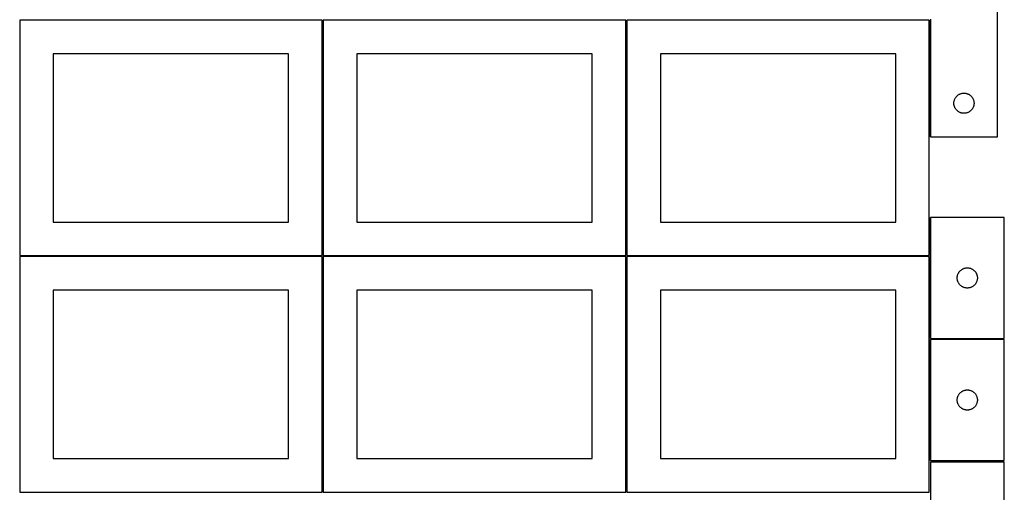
# Model space of a CAD drawing. Header units: millimetres. Extents: x 7 to 1493, y 7 to 2993.
# Tile 4 of 14: x 7 to 1471, y 1412 to 2115. Entities that reach past the tile are written whole.
import ezdxf

# ---------------------------------------------------------------- set-up
doc = ezdxf.new("R2010")
doc.units = ezdxf.units.MM
doc.layers.add('COMMON', color=5, linetype='CONTINUOUS', true_color=0x0000ff)
doc.layers.add('CUT', color=7, linetype='CONTINUOUS', true_color=0x000000)

msp = doc.modelspace()

# ---------------------------------------------------------------- linework, layer by layer
at = {"layer": 'COMMON'}
for p, q in [((457.299607, 2114.049516), (457.299607, 1764.074296)), ((908.799608, 2114.074296), (908.799608, 1764.074296)), ((1360.29961, 1940.662877), (1360.29961, 2114.074296)), ((1360.299609, 1820.905793), (1360.299609, 1764.074296)), ((6.549607, 1763.299515), (456.549607, 1763.299515)), ((457.299607, 1762.549515), (457.299607, 1412.574295)), ((458.049608, 1763.324295), (908.049608, 1763.324295)), ((908.799608, 1762.574295), (908.799608, 1412.574295)), ((909.549609, 1763.324295), (1359.549609, 1763.324295)), ((1360.299609, 1762.574295), (1360.299609, 1640.905793)), ((1360.299609, 1639.405792), (1360.299609, 1459.405792)), ((1361.04961, 1640.155792), (1471.04961, 1640.155792))]:
    msp.add_line(p, q, dxfattribs=at)
at = {"layer": 'CUT'}
for p, q in [((1461.04961, 1940.662877), (1461.04961, 2190.662877)), ((456.549607, 2114.049516), (6.549607, 2114.049516)), ((6.549607, 2114.049516), (6.549607, 1764.049516)), ((456.549607, 1764.049516), (456.549607, 2114.049516)), ((908.049608, 2114.074296), (458.049608, 2114.074296)), ((458.049608, 2114.074296), (458.049608, 1764.074296)), ((908.049608, 1764.074296), (908.049608, 2114.074296)), ((1359.549609, 2114.074296), (909.549609, 2114.074296)), ((909.549609, 2114.074296), (909.549609, 1764.074296)), ((1359.549609, 1764.074296), (1359.549609, 2114.074296)), ((1361.04961, 2115.662877), (1361.04961, 1940.662877)), ((406.549607, 2064.049516), (56.549607, 2064.049516)), ((56.549607, 2064.049516), (56.549607, 1814.049516)), ((406.549607, 1814.049516), (406.549607, 2064.049516)), ((858.049608, 2064.074296), (508.049608, 2064.074296)), ((508.049608, 2064.074296), (508.049608, 1814.074296)), ((858.049608, 1814.074296), (858.049608, 2064.074296)), ((1309.549609, 2064.074296), (959.549609, 2064.074296)), ((959.549609, 2064.074296), (959.549609, 1814.074296)), ((1309.549609, 1814.074296), (1309.549609, 2064.074296)), ((1396.069499, 1991.435059), (1396.129112, 1992.205192)), ((1396.129112, 1992.205192), (1396.228292, 1992.971236)), ((1396.228292, 1992.971236), (1396.366775, 1993.731158)), ((1396.366775, 1993.731158), (1396.544194, 1994.482944)), ((1396.544194, 1994.482944), (1396.760079, 1995.2246)), ((1396.760079, 1995.2246), (1397.013858, 1995.954159)), ((1397.013858, 1995.954159), (1397.304856, 1996.669686)), ((1397.304856, 1996.669686), (1397.632304, 1997.369284)), ((1397.632304, 1997.369284), (1397.995331, 1998.051098)), ((1397.995331, 1998.051098), (1398.392977, 1998.71332)), ((1398.392977, 1998.71332), (1398.824185, 1999.354194)), ((1398.824185, 1999.354194), (1399.287813, 1999.97202)), ((1399.287813, 1999.97202), (1399.782631, 2000.565159)), ((1399.782631, 2000.565159), (1400.307327, 2001.13204)), ((1400.307327, 2001.13204), (1400.86051, 2001.671158)), ((1400.86051, 2001.671158), (1401.440712, 2002.181084)), ((1401.440712, 2002.181084), (1402.046396, 2002.660466)), ((1402.046396, 2002.660466), (1402.675954, 2003.108033)), ((1402.675954, 2003.108033), (1403.327718, 2003.522597)), ((1403.327718, 2003.522597), (1403.999959, 2003.903059)), ((1403.999959, 2003.903059), (1404.690894, 2004.248411)), ((1404.690894, 2004.248411), (1405.398692, 2004.557737)), ((1405.398692, 2004.557737), (1406.121474, 2004.830216)), ((1406.121474, 2004.830216), (1406.857325, 2005.065125)), ((1406.857325, 2005.065125), (1407.604294, 2005.261843)), ((1407.604294, 2005.261843), (1408.360399, 2005.419847)), ((1408.360399, 2005.419847), (1409.123635, 2005.538717)), ((1409.123635, 2005.538717), (1409.891978, 2005.61814)), ((1409.891978, 2005.61814), (1410.663391, 2005.657904)), ((1410.663391, 2005.657904), (1411.435829, 2005.657904)), ((1411.435829, 2005.657904), (1412.207242, 2005.61814)), ((1412.207242, 2005.61814), (1412.975585, 2005.538717)), ((1412.975585, 2005.538717), (1413.738821, 2005.419847)), ((1413.738821, 2005.419847), (1414.494926, 2005.261843)), ((1414.494926, 2005.261843), (1415.241895, 2005.065125)), ((1415.241895, 2005.065125), (1415.977746, 2004.830216)), ((1415.977746, 2004.830216), (1416.700528, 2004.557737)), ((1416.700528, 2004.557737), (1417.408326, 2004.248411)), ((1417.408326, 2004.248411), (1418.099261, 2003.903059)), ((1418.099261, 2003.903059), (1418.771502, 2003.522597)), ((1418.771502, 2003.522597), (1419.423266, 2003.108033)), ((1419.423266, 2003.108033), (1420.052824, 2002.660466)), ((1420.052824, 2002.660466), (1420.658508, 2002.181084)), ((1420.658508, 2002.181084), (1421.23871, 2001.671158)), ((1421.23871, 2001.671158), (1421.791893, 2001.13204)), ((1421.791893, 2001.13204), (1422.316589, 2000.565159)), ((1422.316589, 2000.565159), (1422.811407, 1999.97202)), ((1422.811407, 1999.97202), (1423.275035, 1999.354194)), ((1423.275035, 1999.354194), (1423.706243, 1998.71332)), ((1423.706243, 1998.71332), (1424.103889, 1998.051098)), ((1424.103889, 1998.051098), (1424.466916, 1997.369284)), ((1424.466916, 1997.369284), (1424.794364, 1996.669686)), ((1424.794364, 1996.669686), (1425.085362, 1995.954159)), ((1425.085362, 1995.954159), (1425.339141, 1995.2246)), ((1425.339141, 1995.2246), (1425.555026, 1994.482944)), ((1425.555026, 1994.482944), (1425.732445, 1993.731158)), ((1425.732445, 1993.731158), (1425.870928, 1992.971236)), ((1425.870928, 1992.971236), (1425.970108, 1992.205192)), ((1425.970108, 1992.205192), (1426.029721, 1991.435059)), ((1396.04961, 1990.662877), (1396.069499, 1991.435059)), ((1396.069499, 1989.890696), (1396.04961, 1990.662877)), ((1396.129112, 1989.120562), (1396.069499, 1989.890696)), ((1396.228292, 1988.354519), (1396.129112, 1989.120562)), ((1396.366775, 1987.594596), (1396.228292, 1988.354519)), ((1396.544194, 1986.842811), (1396.366775, 1987.594596)), ((1396.760079, 1986.101155), (1396.544194, 1986.842811)), ((1397.013858, 1985.371596), (1396.760079, 1986.101155)), ((1397.304856, 1984.656069), (1397.013858, 1985.371596)), ((1397.632304, 1983.95647), (1397.304856, 1984.656069)), ((1397.995331, 1983.274656), (1397.632304, 1983.95647)), ((1398.392977, 1982.612434), (1397.995331, 1983.274656)), ((1398.824185, 1981.971561), (1398.392977, 1982.612434)), ((1399.287813, 1981.353735), (1398.824185, 1981.971561)), ((1399.782631, 1980.760596), (1399.287813, 1981.353735)), ((1400.307327, 1980.193715), (1399.782631, 1980.760596)), ((1400.86051, 1979.654597), (1400.307327, 1980.193715)), ((1401.440712, 1979.144671), (1400.86051, 1979.654597)), ((1402.046396, 1978.665289), (1401.440712, 1979.144671)), ((1402.675954, 1978.217722), (1402.046396, 1978.665289)), ((1403.327718, 1977.803158), (1402.675954, 1978.217722)), ((1403.999959, 1977.422695), (1403.327718, 1977.803158)), ((1404.690894, 1977.077343), (1403.999959, 1977.422695)), ((1418.099261, 1977.422695), (1417.408326, 1977.077343)), ((1418.771502, 1977.803158), (1418.099261, 1977.422695)), ((1419.423266, 1978.217722), (1418.771502, 1977.803158)), ((1420.052824, 1978.665289), (1419.423266, 1978.217722)), ((1420.658508, 1979.144671), (1420.052824, 1978.665289)), ((1421.23871, 1979.654597), (1420.658508, 1979.144671)), ((1421.791893, 1980.193715), (1421.23871, 1979.654597)), ((1422.316589, 1980.760596), (1421.791893, 1980.193715)), ((1422.811407, 1981.353735), (1422.316589, 1980.760596)), ((1423.275035, 1981.971561), (1422.811407, 1981.353735)), ((1423.706243, 1982.612434), (1423.275035, 1981.971561)), ((1424.103889, 1983.274656), (1423.706243, 1982.612434)), ((1424.466916, 1983.95647), (1424.103889, 1983.274656)), ((1424.794364, 1984.656069), (1424.466916, 1983.95647)), ((1425.085362, 1985.371596), (1424.794364, 1984.656069)), ((1425.339141, 1986.101155), (1425.085362, 1985.371596)), ((1425.555026, 1986.842811), (1425.339141, 1986.101155)), ((1425.732445, 1987.594596), (1425.555026, 1986.842811)), ((1425.870928, 1988.354519), (1425.732445, 1987.594596)), ((1425.970108, 1989.120562), (1425.870928, 1988.354519)), ((1426.029721, 1989.890696), (1425.970108, 1989.120562)), ((1426.029721, 1991.435059), (1426.04961, 1990.662877)), ((1426.04961, 1990.662877), (1426.029721, 1989.890696)), ((1405.398692, 1976.768018), (1404.690894, 1977.077343)), ((1406.121474, 1976.495539), (1405.398692, 1976.768018)), ((1406.857325, 1976.260629), (1406.121474, 1976.495539)), ((1407.604294, 1976.063912), (1406.857325, 1976.260629)), ((1408.360399, 1975.905908), (1407.604294, 1976.063912)), ((1409.123635, 1975.787037), (1408.360399, 1975.905908)), ((1409.891978, 1975.707614), (1409.123635, 1975.787037)), ((1410.663391, 1975.66785), (1409.891978, 1975.707614)), ((1411.435829, 1975.66785), (1410.663391, 1975.66785)), ((1412.207242, 1975.707614), (1411.435829, 1975.66785)), ((1412.975585, 1975.787037), (1412.207242, 1975.707614)), ((1413.738821, 1975.905908), (1412.975585, 1975.787037)), ((1414.494926, 1976.063912), (1413.738821, 1975.905908)), ((1415.241895, 1976.260629), (1414.494926, 1976.063912)), ((1415.977746, 1976.495539), (1415.241895, 1976.260629)), ((1416.700528, 1976.768018), (1415.977746, 1976.495539)), ((1417.408326, 1977.077343), (1416.700528, 1976.768018)), ((1361.04961, 1940.662877), (1461.04961, 1940.662877)), ((1471.04961, 1820.905793), (1361.04961, 1820.905793)), ((1361.04961, 1820.905793), (1361.04961, 1640.905793)), ((1471.04961, 1640.905793), (1471.04961, 1820.905793)), ((56.549607, 1814.049516), (406.549607, 1814.049516)), ((508.049608, 1814.074296), (858.049608, 1814.074296)), ((959.549609, 1814.074296), (1309.549609, 1814.074296)), ((6.549607, 1764.049516), (456.549607, 1764.049516)), ((456.549607, 1762.549515), (6.549607, 1762.549515)), ((6.549607, 1762.549515), (6.549607, 1412.549515)), ((456.549607, 1412.549515), (456.549607, 1762.549515)), ((458.049608, 1764.074296), (908.049608, 1764.074296)), ((908.049608, 1762.574295), (458.049608, 1762.574295)), ((458.049608, 1762.574295), (458.049608, 1412.574295)), ((908.049608, 1412.574295), (908.049608, 1762.574295)), ((909.549609, 1764.074296), (1359.549609, 1764.074296)), ((1359.549609, 1762.574295), (909.549609, 1762.574295)), ((909.549609, 1762.574295), (909.549609, 1412.574295)), ((1359.549609, 1412.574295), (1359.549609, 1762.574295)), ((1406.740468, 1742.66759), (1407.358294, 1743.131218)), ((1407.358294, 1743.131218), (1407.999167, 1743.562426)), ((1407.999167, 1743.562426), (1408.661389, 1743.960071)), ((1408.661389, 1743.960071), (1409.343203, 1744.323099)), ((1409.343203, 1744.323099), (1410.042801, 1744.650546)), ((1410.042801, 1744.650546), (1410.758329, 1744.941545)), ((1410.758329, 1744.941545), (1411.487888, 1745.195323)), ((1411.487888, 1745.195323), (1412.229543, 1745.411209)), ((1412.229543, 1745.411209), (1412.981329, 1745.588628)), ((1412.981329, 1745.588628), (1413.741251, 1745.727111)), ((1413.741251, 1745.727111), (1414.507295, 1745.826291)), ((1414.507295, 1745.826291), (1415.277429, 1745.885904)), ((1415.277429, 1745.885904), (1416.04961, 1745.905793)), ((1416.04961, 1745.905793), (1416.821791, 1745.885904)), ((1416.821791, 1745.885904), (1417.591925, 1745.826291)), ((1417.591925, 1745.826291), (1418.357969, 1745.727111)), ((1418.357969, 1745.727111), (1419.117891, 1745.588628)), ((1419.117891, 1745.588628), (1419.869677, 1745.411209)), ((1419.869677, 1745.411209), (1420.611332, 1745.195323)), ((1420.611332, 1745.195323), (1421.340891, 1744.941545)), ((1421.340891, 1744.941545), (1422.056419, 1744.650546)), ((1422.056419, 1744.650546), (1422.756017, 1744.323099)), ((1422.756017, 1744.323099), (1423.437831, 1743.960071)), ((1423.437831, 1743.960071), (1424.100053, 1743.562426)), ((1424.100053, 1743.562426), (1424.740926, 1743.131218)), ((1424.740926, 1743.131218), (1425.358752, 1742.66759)), ((1401.054583, 1731.292011), (1401.094347, 1732.063425)), ((1401.054583, 1730.519574), (1401.054583, 1731.292011)), ((1401.094347, 1729.748161), (1401.054583, 1730.519574)), ((1401.094347, 1732.063425), (1401.17377, 1732.831768)), ((1401.17377, 1728.979817), (1401.094347, 1729.748161)), ((1401.17377, 1732.831768), (1401.292641, 1733.595004)), ((1401.292641, 1728.216581), (1401.17377, 1728.979817)), ((1401.292641, 1733.595004), (1401.450644, 1734.351109)), ((1401.450644, 1727.460477), (1401.292641, 1728.216581)), ((1401.450644, 1734.351109), (1401.647362, 1735.098077)), ((1401.647362, 1735.098077), (1401.882272, 1735.833928)), ((1401.882272, 1735.833928), (1402.15475, 1736.556711)), ((1402.15475, 1736.556711), (1402.464076, 1737.264509)), ((1402.464076, 1737.264509), (1402.809428, 1737.955444)), ((1402.809428, 1737.955444), (1403.189891, 1738.627685)), ((1403.189891, 1738.627685), (1403.604455, 1739.279448)), ((1403.604455, 1739.279448), (1404.052021, 1739.909007)), ((1404.052021, 1739.909007), (1404.531403, 1740.51469)), ((1404.531403, 1740.51469), (1405.04133, 1741.094893)), ((1405.04133, 1741.094893), (1405.580448, 1741.648075)), ((1405.580448, 1741.648075), (1406.147328, 1742.172772)), ((1406.147328, 1742.172772), (1406.740468, 1742.66759)), ((1425.358752, 1742.66759), (1425.951892, 1742.172772)), ((1425.951892, 1742.172772), (1426.518772, 1741.648075)), ((1426.518772, 1741.648075), (1427.05789, 1741.094893)), ((1427.05789, 1741.094893), (1427.567817, 1740.51469)), ((1427.567817, 1740.51469), (1428.047199, 1739.909007)), ((1428.047199, 1739.909007), (1428.494765, 1739.279448)), ((1428.494765, 1739.279448), (1428.909329, 1738.627685)), ((1428.909329, 1738.627685), (1429.289792, 1737.955444)), ((1429.289792, 1737.955444), (1429.635144, 1737.264509)), ((1429.635144, 1737.264509), (1429.94447, 1736.556711)), ((1429.94447, 1736.556711), (1430.216948, 1735.833928)), ((1430.216948, 1735.833928), (1430.451858, 1735.098077)), ((1430.451858, 1735.098077), (1430.648576, 1734.351109)), ((1430.648576, 1734.351109), (1430.806579, 1733.595004)), ((1430.806579, 1728.216581), (1430.648576, 1727.460477)), ((1430.806579, 1733.595004), (1430.92545, 1732.831768)), ((1430.92545, 1728.979817), (1430.806579, 1728.216581)), ((1430.92545, 1732.831768), (1431.004873, 1732.063425)), ((1431.004873, 1729.748161), (1430.92545, 1728.979817)), ((1431.004873, 1732.063425), (1431.044637, 1731.292011)), ((1431.044637, 1730.519574), (1431.004873, 1729.748161)), ((1431.044637, 1731.292011), (1431.044637, 1730.519574)), ((1401.647362, 1726.713508), (1401.450644, 1727.460477)), ((1401.882272, 1725.977657), (1401.647362, 1726.713508)), ((1402.15475, 1725.254874), (1401.882272, 1725.977657)), ((1402.464076, 1724.547077), (1402.15475, 1725.254874)), ((1402.809428, 1723.856141), (1402.464076, 1724.547077)), ((1403.189891, 1723.183901), (1402.809428, 1723.856141)), ((1403.604455, 1722.532137), (1403.189891, 1723.183901)), ((1404.052021, 1721.902578), (1403.604455, 1722.532137)), ((1404.531403, 1721.296895), (1404.052021, 1721.902578)), ((1405.04133, 1720.716693), (1404.531403, 1721.296895)), ((1405.580448, 1720.16351), (1405.04133, 1720.716693)), ((1406.147328, 1719.638814), (1405.580448, 1720.16351)), ((1406.740468, 1719.143996), (1406.147328, 1719.638814)), ((1407.358294, 1718.680368), (1406.740468, 1719.143996)), ((1407.999167, 1718.249159), (1407.358294, 1718.680368)), ((1408.661389, 1717.851514), (1407.999167, 1718.249159)), ((1409.343203, 1717.488486), (1408.661389, 1717.851514)), ((1410.042801, 1717.161039), (1409.343203, 1717.488486)), ((1410.758329, 1716.87004), (1410.042801, 1717.161039)), ((1411.487888, 1716.616262), (1410.758329, 1716.87004)), ((1412.229543, 1716.400377), (1411.487888, 1716.616262)), ((1412.981329, 1716.222957), (1412.229543, 1716.400377)), ((1413.741251, 1716.084474), (1412.981329, 1716.222957)), ((1414.507295, 1715.985295), (1413.741251, 1716.084474)), ((1415.277429, 1715.925681), (1414.507295, 1715.985295)), ((1416.04961, 1715.905793), (1415.277429, 1715.925681)), ((1416.821791, 1715.925681), (1416.04961, 1715.905793)), ((1417.591925, 1715.985295), (1416.821791, 1715.925681)), ((1418.357969, 1716.084474), (1417.591925, 1715.985295)), ((1419.117891, 1716.222957), (1418.357969, 1716.084474)), ((1419.869677, 1716.400377), (1419.117891, 1716.222957)), ((1420.611332, 1716.616262), (1419.869677, 1716.400377)), ((1421.340891, 1716.87004), (1420.611332, 1716.616262)), ((1422.056419, 1717.161039), (1421.340891, 1716.87004)), ((1422.756017, 1717.488486), (1422.056419, 1717.161039)), ((1423.437831, 1717.851514), (1422.756017, 1717.488486)), ((1424.100053, 1718.249159), (1423.437831, 1717.851514)), ((1424.740926, 1718.680368), (1424.100053, 1718.249159)), ((1425.358752, 1719.143996), (1424.740926, 1718.680368)), ((1425.951892, 1719.638814), (1425.358752, 1719.143996)), ((1426.518772, 1720.16351), (1425.951892, 1719.638814)), ((1427.05789, 1720.716693), (1426.518772, 1720.16351)), ((1427.567817, 1721.296895), (1427.05789, 1720.716693)), ((1428.047199, 1721.902578), (1427.567817, 1721.296895)), ((1428.494765, 1722.532137), (1428.047199, 1721.902578)), ((1428.909329, 1723.183901), (1428.494765, 1722.532137)), ((1429.289792, 1723.856141), (1428.909329, 1723.183901)), ((1429.635144, 1724.547077), (1429.289792, 1723.856141)), ((1429.94447, 1725.254874), (1429.635144, 1724.547077)), ((1430.216948, 1725.977657), (1429.94447, 1725.254874)), ((1430.451858, 1726.713508), (1430.216948, 1725.977657)), ((1430.648576, 1727.460477), (1430.451858, 1726.713508)), ((406.549607, 1712.549515), (56.549607, 1712.549515)), ((56.549607, 1712.549515), (56.549607, 1462.549515)), ((406.549607, 1462.549515), (406.549607, 1712.549515)), ((858.049608, 1712.574295), (508.049608, 1712.574295)), ((508.049608, 1712.574295), (508.049608, 1462.574295)), ((858.049608, 1462.574295), (858.049608, 1712.574295)), ((1309.549609, 1712.574295), (959.549609, 1712.574295)), ((959.549609, 1712.574295), (959.549609, 1462.574295)), ((1309.549609, 1462.574295), (1309.549609, 1712.574295)), ((1361.04961, 1640.905793), (1471.04961, 1640.905793)), ((1471.04961, 1639.405792), (1361.04961, 1639.405792)), ((1361.04961, 1639.405792), (1361.04961, 1459.405792)), ((1471.04961, 1459.405792), (1471.04961, 1639.405792)), ((1401.292641, 1552.095003), (1401.450644, 1552.851108)), ((1401.450644, 1552.851108), (1401.647362, 1553.598076)), ((1401.647362, 1553.598076), (1401.882272, 1554.333927)), ((1401.882272, 1554.333927), (1402.15475, 1555.05671)), ((1402.15475, 1555.05671), (1402.464076, 1555.764508)), ((1402.464076, 1555.764508), (1402.809428, 1556.455443)), ((1402.809428, 1556.455443), (1403.189891, 1557.127684)), ((1403.189891, 1557.127684), (1403.604455, 1557.779447)), ((1403.604455, 1557.779447), (1404.052021, 1558.409006)), ((1404.052021, 1558.409006), (1404.531403, 1559.014689)), ((1404.531403, 1559.014689), (1405.04133, 1559.594892)), ((1405.04133, 1559.594892), (1405.580448, 1560.148074)), ((1405.580448, 1560.148074), (1406.147328, 1560.672771)), ((1406.147328, 1560.672771), (1406.740468, 1561.167589)), ((1406.740468, 1561.167589), (1407.358294, 1561.631217)), ((1407.358294, 1561.631217), (1407.999167, 1562.062425)), ((1407.999167, 1562.062425), (1408.661389, 1562.46007)), ((1408.661389, 1562.46007), (1409.343203, 1562.823098)), ((1409.343203, 1562.823098), (1410.042801, 1563.150545)), ((1410.042801, 1563.150545), (1410.758329, 1563.441544)), ((1410.758329, 1563.441544), (1411.487888, 1563.695322)), ((1411.487888, 1563.695322), (1412.229543, 1563.911208)), ((1412.229543, 1563.911208), (1412.981329, 1564.088627)), ((1412.981329, 1564.088627), (1413.741251, 1564.22711)), ((1413.741251, 1564.22711), (1414.507295, 1564.32629)), ((1414.507295, 1564.32629), (1415.277429, 1564.385903)), ((1415.277429, 1564.385903), (1416.04961, 1564.405792)), ((1416.04961, 1564.405792), (1416.821791, 1564.385903)), ((1416.821791, 1564.385903), (1417.591925, 1564.32629)), ((1417.591925, 1564.32629), (1418.357969, 1564.22711)), ((1418.357969, 1564.22711), (1419.117891, 1564.088627)), ((1419.117891, 1564.088627), (1419.869677, 1563.911208)), ((1419.869677, 1563.911208), (1420.611332, 1563.695322)), ((1420.611332, 1563.695322), (1421.340891, 1563.441544)), ((1421.340891, 1563.441544), (1422.056419, 1563.150545)), ((1422.056419, 1563.150545), (1422.756017, 1562.823098)), ((1422.756017, 1562.823098), (1423.437831, 1562.46007)), ((1423.437831, 1562.46007), (1424.100053, 1562.062425)), ((1424.100053, 1562.062425), (1424.740926, 1561.631217)), ((1424.740926, 1561.631217), (1425.358752, 1561.167589)), ((1425.358752, 1561.167589), (1425.951892, 1560.672771)), ((1425.951892, 1560.672771), (1426.518772, 1560.148074)), ((1426.518772, 1560.148074), (1427.05789, 1559.594892)), ((1427.05789, 1559.594892), (1427.567817, 1559.014689)), ((1427.567817, 1559.014689), (1428.047199, 1558.409006)), ((1428.047199, 1558.409006), (1428.494765, 1557.779447)), ((1428.494765, 1557.779447), (1428.909329, 1557.127684)), ((1428.909329, 1557.127684), (1429.289792, 1556.455443)), ((1429.289792, 1556.455443), (1429.635144, 1555.764508)), ((1429.635144, 1555.764508), (1429.94447, 1555.05671)), ((1429.94447, 1555.05671), (1430.216948, 1554.333927)), ((1430.216948, 1554.333927), (1430.451858, 1553.598076)), ((1430.451858, 1553.598076), (1430.648576, 1552.851108)), ((1430.648576, 1552.851108), (1430.806579, 1552.095003)), ((1401.054583, 1549.79201), (1401.094347, 1550.563424)), ((1401.054583, 1549.019573), (1401.054583, 1549.79201)), ((1401.094347, 1548.24816), (1401.054583, 1549.019573)), ((1401.094347, 1550.563424), (1401.17377, 1551.331767)), ((1401.17377, 1547.479816), (1401.094347, 1548.24816)), ((1401.17377, 1551.331767), (1401.292641, 1552.095003)), ((1401.292641, 1546.71658), (1401.17377, 1547.479816)), ((1401.450644, 1545.960476), (1401.292641, 1546.71658)), ((1401.647362, 1545.213507), (1401.450644, 1545.960476)), ((1401.882272, 1544.477656), (1401.647362, 1545.213507)), ((1402.15475, 1543.754873), (1401.882272, 1544.477656)), ((1402.464076, 1543.047076), (1402.15475, 1543.754873)), ((1402.809428, 1542.35614), (1402.464076, 1543.047076)), ((1403.189891, 1541.6839), (1402.809428, 1542.35614)), ((1403.604455, 1541.032136), (1403.189891, 1541.6839)), ((1404.052021, 1540.402577), (1403.604455, 1541.032136)), ((1404.531403, 1539.796894), (1404.052021, 1540.402577)), ((1405.04133, 1539.216692), (1404.531403, 1539.796894)), ((1405.580448, 1538.663509), (1405.04133, 1539.216692)), ((1406.147328, 1538.138813), (1405.580448, 1538.663509)), ((1406.740468, 1537.643995), (1406.147328, 1538.138813)), ((1425.951892, 1538.138813), (1425.358752, 1537.643995)), ((1426.518772, 1538.663509), (1425.951892, 1538.138813)), ((1427.05789, 1539.216692), (1426.518772, 1538.663509)), ((1427.567817, 1539.796894), (1427.05789, 1539.216692)), ((1428.047199, 1540.402577), (1427.567817, 1539.796894)), ((1428.494765, 1541.032136), (1428.047199, 1540.402577)), ((1428.909329, 1541.6839), (1428.494765, 1541.032136)), ((1429.289792, 1542.35614), (1428.909329, 1541.6839)), ((1429.635144, 1543.047076), (1429.289792, 1542.35614)), ((1429.94447, 1543.754873), (1429.635144, 1543.047076)), ((1430.216948, 1544.477656), (1429.94447, 1543.754873)), ((1430.451858, 1545.213507), (1430.216948, 1544.477656)), ((1430.648576, 1545.960476), (1430.451858, 1545.213507)), ((1430.806579, 1546.71658), (1430.648576, 1545.960476)), ((1430.806579, 1552.095003), (1430.92545, 1551.331767)), ((1430.92545, 1547.479816), (1430.806579, 1546.71658)), ((1430.92545, 1551.331767), (1431.004873, 1550.563424)), ((1431.004873, 1548.24816), (1430.92545, 1547.479816)), ((1431.004873, 1550.563424), (1431.044637, 1549.79201)), ((1431.044637, 1549.019573), (1431.004873, 1548.24816)), ((1431.044637, 1549.79201), (1431.044637, 1549.019573)), ((1407.358294, 1537.180367), (1406.740468, 1537.643995)), ((1407.999167, 1536.749158), (1407.358294, 1537.180367)), ((1408.661389, 1536.351513), (1407.999167, 1536.749158)), ((1409.343203, 1535.988485), (1408.661389, 1536.351513)), ((1410.042801, 1535.661038), (1409.343203, 1535.988485)), ((1410.758329, 1535.370039), (1410.042801, 1535.661038)), ((1411.487888, 1535.116261), (1410.758329, 1535.370039)), ((1412.229543, 1534.900376), (1411.487888, 1535.116261)), ((1412.981329, 1534.722956), (1412.229543, 1534.900376)), ((1413.741251, 1534.584473), (1412.981329, 1534.722956)), ((1414.507295, 1534.485294), (1413.741251, 1534.584473)), ((1415.277429, 1534.42568), (1414.507295, 1534.485294)), ((1416.04961, 1534.405792), (1415.277429, 1534.42568)), ((1416.821791, 1534.42568), (1416.04961, 1534.405792)), ((1417.591925, 1534.485294), (1416.821791, 1534.42568)), ((1418.357969, 1534.584473), (1417.591925, 1534.485294)), ((1419.117891, 1534.722956), (1418.357969, 1534.584473)), ((1419.869677, 1534.900376), (1419.117891, 1534.722956)), ((1420.611332, 1535.116261), (1419.869677, 1534.900376)), ((1421.340891, 1535.370039), (1420.611332, 1535.116261)), ((1422.056419, 1535.661038), (1421.340891, 1535.370039)), ((1422.756017, 1535.988485), (1422.056419, 1535.661038)), ((1423.437831, 1536.351513), (1422.756017, 1535.988485)), ((1424.100053, 1536.749158), (1423.437831, 1536.351513)), ((1424.740926, 1537.180367), (1424.100053, 1536.749158)), ((1425.358752, 1537.643995), (1424.740926, 1537.180367)), ((56.549607, 1462.549515), (406.549607, 1462.549515)), ((508.049608, 1462.574295), (858.049608, 1462.574295)), ((959.549609, 1462.574295), (1309.549609, 1462.574295)), ((1361.04961, 1459.405792), (1471.04961, 1459.405792)), ((1361.074237, 1457.145842), (1361.074237, 1277.145842)), ((1471.074237, 1457.145842), (1361.074237, 1457.145842)), ((1471.074237, 1277.145842), (1471.074237, 1457.145842)), ((6.549607, 1412.549515), (456.549607, 1412.549515)), ((458.049608, 1412.574295), (908.049608, 1412.574295)), ((909.549609, 1412.574295), (1359.549609, 1412.574295))]:
    msp.add_line(p, q, dxfattribs=at)

doc.saveas('drawing.dxf')
